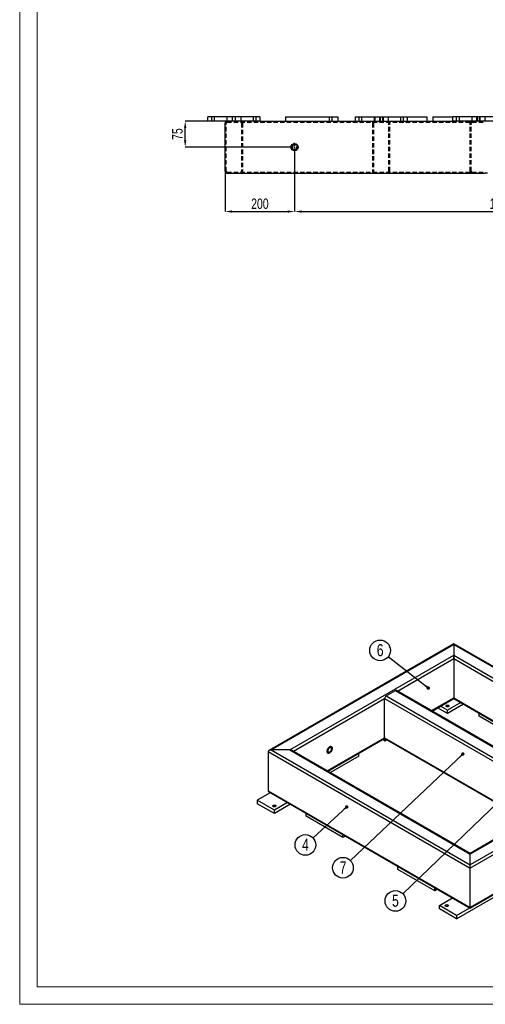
# Model space of a CAD drawing. Header units: millimetres. Extents: x 0 to 841, y 0 to 594.
# Tile 1 of 14: x 0 to 134, y 0 to 283. Entities that reach past the tile are written whole.
import ezdxf

# ---------------------------------------------------------------- set-up
doc = ezdxf.new("R2010")
doc.units = ezdxf.units.MM
doc.header["$PDSIZE"] = -1
doc.linetypes.add('CENTERX2', pattern=[20.32, 12.7, -2.54, 2.54, -2.54])
doc.linetypes.add('HIDDEN', pattern=[1.905, 1.27, -0.635])
for name, color, linetype in [('COTES', 1, 'Continuous'), ('NOTES', 6, 'Continuous'), ('TRAIT-MIXTES', 3, 'CENTERX2'), ('TRAIT-TIRET', 2, 'HIDDEN')]:
    doc.layers.add(name, color=color, linetype=linetype)
doc.layers.add('TRAIT-FORT', color=4, linetype='Continuous', lineweight=25)
doc.styles.add('SLDTEXTSTYLE0', font='TXT', dxfattribs={"width": 0.75})
doc.dimstyles.new('SLDDIMSTYLE0', dxfattribs={"dimtxt": 3, "dimasz": 2, "dimexe": 0, "dimexo": 0.0625, "dimgap": 0.75, "dimtad": 1, "dimdec": 0, "dimlfac": 10, "dimrnd": 1e-09, "dimzin": 12, "dimdsep": 46, "dimtxsty": 'SLDTEXTSTYLE0', "dimsah": 1, "dimcen": 0.09, "dimadec": 0, "dimazin": 3, "dimtfac": 1, "dimtdec": 0, "dimtofl": 0, "dimtmove": 0, "dimatfit": 3, "dimfxl": 1, "dimfrac": 2, "dimtolj": 1, "dimtzin": 12, "dimarcsym": 0})
doc.dimstyles.new('SLDDIMSTYLE1', dxfattribs={"dimtxt": 3, "dimasz": 2, "dimexe": 0, "dimexo": 0.0625, "dimgap": 0.75, "dimtad": 1, "dimdec": 0, "dimlfac": 10, "dimrnd": 1e-09, "dimzin": 12, "dimdsep": 46, "dimtxsty": 'SLDTEXTSTYLE0', "dimsah": 1, "dimcen": 0.09, "dimadec": 0, "dimazin": 3, "dimtfac": 1, "dimtdec": 0, "dimtmove": 0, "dimatfit": 0, "dimfxl": 1, "dimfrac": 2, "dimtolj": 1, "dimtzin": 12, "dimarcsym": 0})
doc.dimstyles.new('SLDDIMSTYLE2', dxfattribs={"dimtxt": 0.18, "dimasz": 1, "dimexe": 0, "dimexo": 0.0625, "dimgap": 0, "dimtad": 0, "dimtih": 1, "dimtoh": 1, "dimdec": 0, "dimrnd": 1e-09, "dimzin": 0, "dimdsep": 46, "dimtxsty": 'Standard', "dimblk1": 'DOT', "dimblk2": 'DOT', "dimsah": 1, "dimcen": 0.09, "dimadec": 0, "dimazin": 0, "dimtfac": 1, "dimtdec": 0, "dimtofl": 0, "dimtmove": 0, "dimatfit": 3, "dimldrblk": 'DOT', "dimfxl": 1, "dimfrac": 2, "dimtolj": 1, "dimtzin": 0, "dimarcsym": 0})

# ---------------------------------------------------------------- blocks, each defined once
blk = doc.blocks.new('SW_NOTE_8')
at = {"layer": 'NOTES', "color": 0}
blk.add_circle((-2.2, -2.02), 2.98, dxfattribs=at)
at = {"layer": 'NOTES', "color": 0, "insert": (-2.19, -0.2), "char_height": 3.5, "attachment_point": 2, "style": 'SLDTEXTSTYLE0'}
blk.add_mtext('4', dxfattribs=at)
blk = doc.blocks.new('_Dot')
at = {"color": 0, "linetype": 'ByBlock', "lineweight": -2}
blk.add_line((-0.5, 0), (-1, 0), dxfattribs=at)
at = {"color": 0, "linetype": 'ByBlock', "const_width": 0.5}
blk.add_lwpolyline([(-0.25, 0, 1), (0.25, 0, 1)], format="xyb", close=True, dxfattribs=at)
blk = doc.blocks.new('SW_NOTE_9')
at = {"layer": 'NOTES', "color": 0}
blk.add_circle((-2.17, -2.05), 2.98, dxfattribs=at)
at = {"layer": 'NOTES', "color": 0, "insert": (-2.16, -0.23), "char_height": 3.5, "attachment_point": 2, "style": 'SLDTEXTSTYLE0'}
blk.add_mtext('7', dxfattribs=at)
blk = doc.blocks.new('SW_NOTE_10')
at = {"layer": 'NOTES', "color": 0}
blk.add_circle((-2.15, -2.07), 2.98, dxfattribs=at)
at = {"layer": 'NOTES', "color": 0, "insert": (-2.15, -0.25), "char_height": 3.5, "attachment_point": 2, "style": 'SLDTEXTSTYLE0'}
blk.add_mtext('5', dxfattribs=at)
blk = doc.blocks.new('SW_NOTE_11')
at = {"layer": 'NOTES', "color": 0}
blk.add_circle((-2.35, 1.84), 2.98, dxfattribs=at)
at = {"layer": 'NOTES', "color": 0, "insert": (-2.34, 3.66), "char_height": 3.5, "attachment_point": 2, "style": 'SLDTEXTSTYLE0'}
blk.add_mtext('6', dxfattribs=at)
blk = doc.blocks.new('_D_97')
at = {"layer": 'COTES', "color": 0, "lineweight": -2, "transparency": 16777216}
for p, q in [((79.16, 245.29), (79.16, 228.07)), ((59.16, 239.64), (59.16, 228.07)), ((61.16, 228.07), (77.16, 228.07))]:
    blk.add_line(p, q, dxfattribs=at)
at = {"layer": 'COTES', "color": 0, "transparency": 16777216}
for points in [[(61.16, 228.4), (61.16, 227.73), (59.16, 228.07)], [(77.16, 228.4), (77.16, 227.73), (79.16, 228.07)]]:
    blk.add_solid(points, dxfattribs=at)
at = {"layer": 'Defpoints', "color": 0, "transparency": 16777216}
for p in [(79.16, 245.35), (59.16, 239.7), (79.16, 228.07)]:
    blk.add_point(p, dxfattribs=at)
at = {"layer": 'COTES', "color": 0, "transparency": 16777216, "insert": (69.16, 231.82), "char_height": 3, "attachment_point": 2, "style": 'SLDTEXTSTYLE0'}
blk.add_mtext('\\A1;200', dxfattribs=at)
blk = doc.blocks.new('_D_98')
at = {"layer": 'COTES', "color": 0, "lineweight": -2, "transparency": 16777216}
for p, q in [((54.1, 254.1), (47.65, 254.1)), ((47.65, 248.6), (47.65, 252.1)), ((77.85, 246.6), (47.65, 246.6))]:
    blk.add_line(p, q, dxfattribs=at)
at = {"layer": 'COTES', "color": 0, "transparency": 16777216}
for points in [[(47.32, 252.1), (47.99, 252.1), (47.65, 254.1)], [(47.32, 248.6), (47.99, 248.6), (47.65, 246.6)]]:
    blk.add_solid(points, dxfattribs=at)
at = {"layer": 'Defpoints', "color": 0, "transparency": 16777216}
for p in [(47.65, 254.1), (54.16, 254.1), (77.91, 246.6)]:
    blk.add_point(p, dxfattribs=at)
at = {"layer": 'COTES', "color": 0, "transparency": 16777216, "insert": (43.9, 250.35), "char_height": 3, "attachment_point": 2, "rotation": 90, "style": 'SLDTEXTSTYLE0'}
blk.add_mtext('\\A1;75', dxfattribs=at)
blk = doc.blocks.new('_D_99')
at = {"layer": 'COTES', "color": 0, "lineweight": -2, "transparency": 16777216}
for p, q in [((79.16, 245.29), (79.16, 228.07)), ((198.16, 245.29), (198.16, 228.07)), ((81.16, 228.07), (196.16, 228.07))]:
    blk.add_line(p, q, dxfattribs=at)
at = {"layer": 'COTES', "color": 0, "transparency": 16777216}
for points in [[(81.16, 228.4), (81.16, 227.73), (79.16, 228.07)], [(196.16, 228.4), (196.16, 227.73), (198.16, 228.07)]]:
    blk.add_solid(points, dxfattribs=at)
at = {"layer": 'Defpoints', "color": 0, "transparency": 16777216}
for p in [(79.16, 245.35), (198.16, 245.35), (198.16, 228.07)]:
    blk.add_point(p, dxfattribs=at)
at = {"layer": 'COTES', "color": 0, "transparency": 16777216, "insert": (138.66, 231.82), "char_height": 3, "attachment_point": 2, "style": 'SLDTEXTSTYLE0'}
blk.add_mtext('\\A1;1190', dxfattribs=at)
blk = doc.blocks.new('SW_CENTERMARKSYMBOL_46')
at = {"layer": 'TRAIT-MIXTES', "color": 0}
for p, q in [((-0.4, 0), (-1.25, 0)), ((0, 0), (-0.2, 0)), ((0, 0.4), (0, 1.25)), ((0, 0), (0, 0.2)), ((0, 0), (0, -0.2)), ((0, 0), (0.2, 0)), ((0.4, 0), (1.25, 0)), ((0, -0.4), (0, -1.25))]:
    blk.add_line(p, q, dxfattribs=at)

msp = doc.modelspace()

# ---------------------------------------------------------------- linework, layer by layer
at = {"lineweight": 18}
for p, q in [((0, 594), (0, 0)), ((5, 589), (5, 5)), ((836, 5), (5, 5)), ((841, 0), (0, 0))]:
    msp.add_line(p, q, dxfattribs=at)
at = {"layer": 'TRAIT-FORT', "lineweight": 25}
for p, q in [((69.16, 255.3), (54.16, 255.3)), ((54.16, 254.1), (54.16, 255.3)), ((69.16, 255.3), (69.16, 254.1)), ((76.56, 255.3), (76.56, 254.1)), ((76.56, 255.3), (91.56, 255.3)), ((91.56, 255.3), (91.56, 254.1)), ((96.56, 255.3), (96.56, 254.1)), ((96.56, 255.3), (102.06, 255.3)), ((102.06, 255.3), (102.26, 255.3)), ((102.06, 255.3), (102.06, 254.1)), ((102.26, 255.3), (117.26, 255.3)), ((102.26, 255.3), (102.26, 254.1)), ((117.26, 255.3), (117.26, 254.1)), ((118.96, 255.3), (118.96, 254.1)), ((118.96, 255.3), (124.66, 255.3)), ((124.66, 254.1), (124.66, 255.3)), ((139.66, 255.3), (124.66, 255.3)), ((69.16, 254.1), (54.16, 254.1)), ((59.16, 239.7), (59.16, 253.5)), ((69.16, 254.1), (76.56, 254.1)), ((76.56, 254.1), (91.56, 254.1)), ((91.56, 254.1), (102.26, 254.1)), ((102.26, 254.1), (117.26, 254.1)), ((117.26, 254.1), (124.66, 254.1)), ((139.66, 254.1), (124.66, 254.1)), ((59.76, 239.1), (134.06, 239.1)), ((134.66, 239.1), (134.06, 239.1)), ((332.4, 160.45), (129.69, 43.43)), ((332.7, 160.42), (129.69, 43.23)), ((335.38, 158.87), (129.69, 40.13)), ((335.81, 158.14), (129.69, 39.15)), ((335.81, 146.87), (129.69, 27.88)), ((129.69, 27.67), (335.68, 146.59)), ((124.95, 103.72), (71.81, 73.05)), ((72.41, 73.19), (124.95, 103.52)), ((179.41, 72.28), (124.95, 103.72)), ((124.95, 103.72), (124.95, 103.52)), ((124.95, 103.52), (124.95, 103.72)), ((124.95, 103.52), (124.95, 100.42)), ((124.95, 103.52), (179.11, 72.25)), ((77.79, 73.19), (124.95, 100.42)), ((108.79, 90.11), (124.95, 99.44)), ((124.95, 100.42), (124.95, 99.44)), ((124.95, 100.42), (176.43, 70.7)), ((124.95, 99.44), (124.95, 100.42)), ((124.95, 99.44), (124.95, 88.17)), ((124.95, 99.44), (175.83, 70.07)), ((78.81, 72.8), (105.08, 87.97)), ((105.08, 76.7), (105.08, 87.97)), ((105.08, 87.97), (155.96, 58.6)), ((105.5, 88.7), (108.19, 90.25)), ((105.5, 88.7), (156.56, 59.23)), ((108.19, 90.25), (159.24, 60.78)), ((159.54, 60.81), (108.49, 90.28)), ((118.55, 84.48), (124.95, 88.17)), ((118.73, 84.37), (124.95, 87.97)), ((124.95, 88.17), (124.95, 87.97)), ((124.95, 87.97), (124.95, 88.17)), ((124.95, 88.17), (166.07, 64.43)), ((124.95, 87.97), (165.89, 64.33)), ((123.18, 83.64), (120.32, 85.29)), ((123.18, 84.62), (121.17, 85.78)), ((126.97, 86.8), (123.18, 84.62)), ((127.81, 86.31), (123.18, 83.64)), ((123.18, 83.64), (123.18, 84.62)), ((132.3, 82.86), (132.3, 83.72)), ((142.91, 76.74), (132.3, 82.86)), ((88.57, 67.17), (105.08, 76.7)), ((88.75, 67.07), (105.12, 76.52)), ((105.08, 76.7), (146.2, 52.96)), ((105.22, 75.72), (104.48, 76.15)), ((105.2, 76.42), (146.02, 52.86)), ((105.22, 75.72), (105.22, 76.41)), ((105.82, 76.07), (105.22, 75.72)), ((71.56, 72.7), (71.56, 61.43)), ((71.56, 72.7), (129.69, 39.15)), ((77.79, 73.19), (72.41, 73.19)), ((72.41, 73.19), (129.69, 40.13)), ((77.79, 73.19), (129.69, 43.23)), ((129.69, 43.43), (78.39, 73.05)), ((97.65, 71.35), (89.49, 66.64)), ((97.65, 71.35), (97.65, 72.21)), ((72.16, 60.88), (68.38, 58.7)), ((71.56, 61.43), (129.69, 27.88)), ((71.81, 61.09), (129.69, 27.67)), ((73.33, 55.84), (68.38, 58.7)), ((68.38, 58.7), (68.38, 57.72)), ((73.33, 54.86), (68.38, 57.72)), ((77.11, 58.02), (73.33, 55.84)), ((77.96, 57.53), (73.33, 54.86)), ((73.33, 54.86), (73.33, 55.84)), ((82.45, 54.08), (82.45, 54.94)), ((93.06, 47.96), (82.45, 54.08)), ((93.06, 47.96), (93.06, 48.82)), ((93.8, 48.39), (93.06, 47.96)), ((129.69, 43.23), (129.69, 43.43)), ((129.69, 40.13), (129.69, 43.23)), ((108.9, 38.82), (108.9, 39.68)), ((129.69, 39.15), (129.69, 40.13)), ((119.5, 32.69), (108.9, 38.82)), ((129.69, 27.88), (129.69, 39.15)), ((119.5, 32.69), (119.5, 33.55)), ((120.25, 33.12), (119.5, 32.69)), ((120.85, 28.41), (124.63, 30.59)), ((125.8, 25.55), (120.85, 28.41)), ((120.85, 27.43), (120.85, 28.41)), ((125.8, 24.57), (136.4, 30.69)), ((125.8, 24.57), (120.85, 27.43)), ((125.8, 25.55), (129.58, 27.74)), ((125.8, 25.55), (125.8, 24.57)), ((129.69, 27.67), (129.69, 27.88))]:
    msp.add_line(p, q, dxfattribs=at)
at = {"layer": 'TRAIT-FORT', "lineweight": 25, "flags": 128}
for points in [[(122.86, 85.66), (122.79, 85.72), (122.74, 85.79), (122.73, 85.86), (122.76, 85.93), (122.82, 86), (122.91, 86.05), (123.02, 86.09), (123.15, 86.1), (123.28, 86.1), (123.4, 86.07), (123.5, 86.03), (123.58, 85.97), (123.62, 85.9), (123.63, 85.82), (123.6, 85.75), (123.54, 85.69), (123.45, 85.63), (123.34, 85.6), (123.21, 85.58), (123.09, 85.59), (122.97, 85.61), (122.86, 85.66)], [(89.24, 74.05), (89.1, 73.95), (88.97, 73.83), (88.85, 73.69), (88.74, 73.53), (88.65, 73.36), (88.58, 73.19), (88.53, 73.01), (88.5, 72.84), (88.5, 72.68), (88.53, 72.54), (88.58, 72.42), (88.65, 72.33), (88.74, 72.27), (88.85, 72.23), (88.97, 72.23), (89.1, 72.27), (89.24, 72.33), (89.38, 72.42), (89.51, 72.54), (89.63, 72.69), (89.74, 72.84), (89.83, 73.01), (89.91, 73.19), (89.95, 73.37), (89.98, 73.54), (89.98, 73.69), (89.95, 73.84), (89.91, 73.95), (89.83, 74.05), (89.74, 74.11), (89.63, 74.14), (89.51, 74.14), (89.38, 74.11), (89.24, 74.05)], [(89.24, 74.05), (89.38, 74.11), (89.51, 74.14), (89.63, 74.14), (89.74, 74.11), (89.83, 74.05), (89.91, 73.95), (89.95, 73.84), (89.98, 73.69), (89.98, 73.54), (89.95, 73.37), (89.91, 73.19), (89.83, 73.01), (89.74, 72.84), (89.63, 72.69), (89.51, 72.54), (89.38, 72.42), (89.24, 72.33), (89.1, 72.27), (88.97, 72.23), (88.85, 72.23), (88.74, 72.27), (88.65, 72.33), (88.58, 72.42), (88.53, 72.54), (88.5, 72.68), (88.5, 72.84), (88.53, 73.01), (88.58, 73.19), (88.65, 73.36), (88.74, 73.53), (88.85, 73.69), (88.97, 73.83), (89.1, 73.95), (89.24, 74.05)], [(89.24, 73.8), (89.13, 73.72), (89.02, 73.62), (88.92, 73.49), (88.84, 73.35), (88.77, 73.21), (88.73, 73.06), (88.71, 72.92), (88.72, 72.79), (88.75, 72.68), (88.8, 72.59), (88.88, 72.53), (88.97, 72.51), (89.07, 72.51), (89.18, 72.55), (89.3, 72.61), (89.41, 72.71), (89.51, 72.82), (89.61, 72.95), (89.68, 73.1), (89.73, 73.25), (89.76, 73.39), (89.77, 73.53), (89.75, 73.65), (89.71, 73.75), (89.64, 73.82), (89.56, 73.86), (89.46, 73.87), (89.35, 73.85), (89.24, 73.8)], [(73.01, 56.88), (72.94, 56.94), (72.89, 57.01), (72.88, 57.08), (72.91, 57.15), (72.97, 57.22), (73.06, 57.27), (73.17, 57.31), (73.3, 57.32), (73.43, 57.32), (73.55, 57.29), (73.65, 57.25), (73.73, 57.19), (73.77, 57.12), (73.78, 57.05), (73.75, 56.97), (73.69, 56.91), (73.6, 56.86), (73.49, 56.82), (73.36, 56.8), (73.23, 56.81), (73.11, 56.84), (73.01, 56.88)], [(122.65, 28.22), (122.57, 28.28), (122.53, 28.35), (122.52, 28.43), (122.55, 28.5), (122.61, 28.56), (122.7, 28.62), (122.81, 28.65), (122.94, 28.67), (123.07, 28.66), (123.19, 28.64), (123.29, 28.59), (123.36, 28.53), (123.41, 28.46), (123.42, 28.39), (123.39, 28.32), (123.33, 28.25), (123.24, 28.2), (123.13, 28.16), (123, 28.15), (122.87, 28.15), (122.75, 28.18), (122.65, 28.22)]]:
    msp.add_lwpolyline(points, dxfattribs=at)
at = {"layer": 'TRAIT-FORT', "lineweight": 25}
for radius in [1.05, 0.75]:
    msp.add_circle((79.16, 246.6), radius, dxfattribs=at)
for centre, radius, start, end in [((59.76, 253.5), 0.6, 90, 180), ((59.76, 239.7), 0.6, 180, 270), ((106, 87.92), 0.922, 122.6055, 177.3945), ((108.37, 90.01), 0.302, 65.6929, 125.6176), ((105.37, 76.67), 0.296, 173.7012, 234.9867)]:
    msp.add_arc(centre, radius, start, end, dxfattribs=at)
for centre, start_param, end_param in [((72.41, 72.7), 1.570796, 3.141593), ((77.79, 72.7), 0.785479, 1.570796), ((72.41, 61.43), 3.141593, 3.927072)]:
    msp.add_ellipse(centre, major_axis=(0.849, 0), ratio=0.577382, start_param=start_param, end_param=end_param, dxfattribs=at)
at = {"layer": 'TRAIT-TIRET'}
for p, q in [((55.21, 255.3), (55.21, 254.1)), ((56.11, 254.1), (56.11, 255.3)), ((59.66, 255.3), (59.66, 254.1)), ((61.21, 255.3), (61.21, 254.1)), ((62.11, 254.1), (62.11, 255.3)), ((63.66, 255.3), (63.66, 254.1)), ((67.21, 255.3), (67.21, 254.1)), ((68.11, 254.1), (68.11, 255.3)), ((89.11, 255.3), (89.11, 254.1)), ((90.01, 254.1), (90.01, 255.3)), ((97.61, 255.3), (97.61, 254.1)), ((98.51, 254.1), (98.51, 255.3)), ((103.61, 255.3), (103.61, 254.1)), ((103.81, 255.3), (103.81, 254.1)), ((104.51, 254.1), (104.51, 255.3)), ((104.71, 254.1), (104.71, 255.3)), ((106.06, 255.3), (106.06, 254.1)), ((109.61, 255.3), (109.61, 254.1)), ((110.51, 254.1), (110.51, 255.3)), ((111.56, 255.3), (111.56, 254.1)), ((125.71, 255.3), (125.71, 254.1)), ((126.61, 254.1), (126.61, 255.3)), ((130.16, 255.3), (130.16, 254.1)), ((131.51, 255.3), (131.51, 254.1)), ((131.71, 255.3), (131.71, 254.1)), ((132.41, 254.1), (132.41, 255.3)), ((132.61, 254.1), (132.61, 255.3)), ((133.96, 255.3), (133.96, 254.1)), ((59.46, 239.7), (59.46, 253.5)), ((59.76, 253.8), (134.06, 253.8)), ((63.86, 253.5), (63.86, 239.7)), ((64.16, 253.5), (64.16, 239.7)), ((101.56, 253.5), (101.56, 239.7)), ((101.86, 253.5), (101.86, 239.7)), ((106.26, 239.7), (106.26, 253.5)), ((106.56, 239.7), (106.56, 253.5)), ((129.66, 239.7), (129.66, 253.5)), ((129.96, 239.7), (129.96, 253.5)), ((59.76, 239.4), (134.06, 239.4))]:
    msp.add_line(p, q, dxfattribs=at)
for centre, radius, start, end in [((59.76, 253.5), 0.3, 90, 180), ((63.56, 253.5), 0.6, 0, 90), ((63.56, 253.5), 0.3, 0, 90), ((102.16, 253.5), 0.6, 90, 180), ((102.16, 253.5), 0.3, 90, 180), ((105.96, 253.5), 0.6, 0, 90), ((105.96, 253.5), 0.3, 0, 90), ((130.26, 253.5), 0.6, 90, 180), ((130.26, 253.5), 0.3, 90, 180), ((59.76, 239.7), 0.3, 180, 270), ((63.56, 239.7), 0.6, 270, 0), ((63.56, 239.7), 0.3, 270, 0), ((102.16, 239.7), 0.6, 180, 270), ((102.16, 239.7), 0.3, 180, 270), ((105.96, 239.7), 0.6, 270, 0), ((105.96, 239.7), 0.3, 270, 0), ((130.26, 239.7), 0.6, 180, 270), ((130.26, 239.7), 0.3, 180, 270)]:
    msp.add_arc(centre, radius, start, end, dxfattribs=at)

# ---------------------------------------------------------------- block references
at = {"layer": 'NOTES'}
for name, p in [('SW_NOTE_11', (106.12, 99.98)), ('SW_NOTE_8', (84.46, 47.86)), ('SW_NOTE_9', (95.25, 41.35)), ('SW_NOTE_10', (110.33, 31.81))]:
    msp.add_blockref(name, p, dxfattribs=at)
at = {"layer": 'TRAIT-MIXTES'}
msp.add_blockref('SW_CENTERMARKSYMBOL_46', (79.16, 246.6), dxfattribs=at)

# ---------------------------------------------------------------- dimensions: what is measured, and where the dimension line sits
at = {"layer": 'COTES'}
dim = msp.add_linear_dim(base=(47.65, 254.1), p1=(77.91, 246.6), p2=(54.16, 254.1), angle=90, dimstyle='SLDDIMSTYLE1', dxfattribs=at)
dim.commit()
dim.dimension.update_dxf_attribs({"geometry": '_D_98', "text_midpoint": (47.65, 250.35), "dimtype": 160})
for base, p1, p2, picture, middle in [((79.16, 228.07), (59.16, 239.7), (79.16, 245.35), '_D_97', (69.16, 228.07)), ((198.16, 228.07), (79.16, 245.35), (198.16, 245.35), '_D_99', (138.66, 228.07))]:
    dim = msp.add_linear_dim(base=base, p1=p1, p2=p2, dimstyle='SLDDIMSTYLE0', dxfattribs=at)
    dim.commit()
    dim.dimension.update_dxf_attribs({"geometry": picture, "text_midpoint": middle, "dimtype": 160})

# ---------------------------------------------------------------- leaders
at = {"layer": 'NOTES'}
for points in [[(117.62, 90.98), (106.12, 99.98)], [(155.56, 75.29), (110.33, 31.81)], [(127.58, 71.99), (95.25, 41.35)], [(94.16, 56.78), (84.46, 47.86)]]:
    msp.add_leader(points, dimstyle='SLDDIMSTYLE2', dxfattribs=at)

doc.saveas('drawing.dxf')
